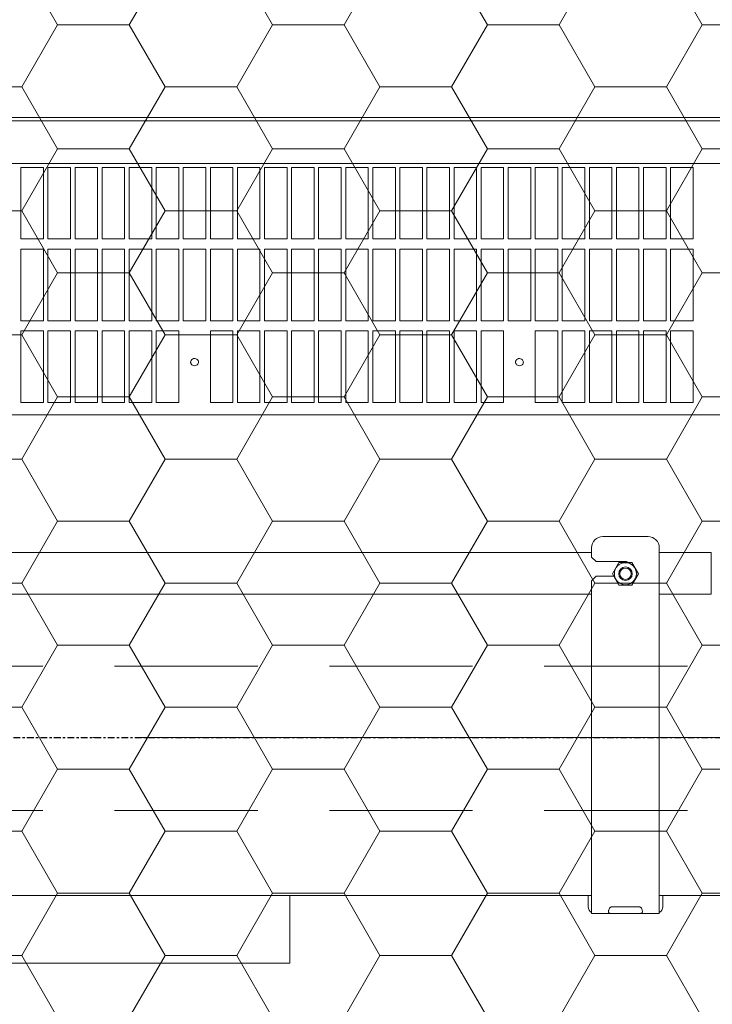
# Model space of a CAD drawing. Header units: millimetres. Extents: x -4835 to 23023, y -15404 to 3906.
# Tile 166 of 256: x 4373 to 4404, y 989 to 1032. Entities that reach past the tile are written whole.
import ezdxf

# ---------------------------------------------------------------- set-up
doc = ezdxf.new("R2010")
doc.units = ezdxf.units.MM
for name, pattern in [('DASHDOT', [1, 0.5, -0.25, 0, -0.25]), ('DXK_LINE_DOT3', [5.9187, 2.979, -0.9799, 0.9799, -0.9799]), ('HIDDEN2', [4.7625, 3.175, -1.5875])]:
    doc.linetypes.add(name, pattern=pattern)
doc.layers.get('0').update_dxf_attribs({"lineweight": 9})
for name, color, linetype, lineweight in [('-AGP1_OSIE', 2, 'DASHDOT', 9), ('-AGP1_wymiary', 8, 'Continuous', 9), ('_A_KONTRUKCJA STALOWA', 170, 'Continuous', 13), ('drzwi', 30, 'Continuous', 13), ('MEBLE PKN', 150, 'Continuous', 9)]:
    doc.layers.add(name, color=color, linetype=linetype, lineweight=lineweight)
for name, color, linetype, lineweight, true_color in [('_A_WYCIERACZKA', 7, 'Continuous', 5, 0xa5a5a5), ('a___wymiary', 7, 'Continuous', 5, 0x666666), ('IS-ct-urzadzenia', 7, 'Continuous', 5, 0xa5a5a5)]:
    doc.layers.add(name, color=color, linetype=linetype, lineweight=lineweight, true_color=true_color)
doc.layers.add('Budowlane - Chodnik', color=7, linetype='Continuous')
doc.layers.add('TS_INNE_OBIEKTY', color=7, linetype='Continuous')
doc.styles.add('ARIAL', font='arial.ttf', dxfattribs={"width": 0.8})
doc.dimstyles.new('1_50', dxfattribs={"dimtxt": 9, "dimasz": 5, "dimexe": 1.25, "dimexo": 0.625, "dimgap": 1.5, "dimtad": 1, "dimdec": 3, "dimrnd": 0.5, "dimdsep": 46, "dimtxsty": 'ARIAL', "dimblk": 'znacznik', "dimcen": 1.5, "dimse1": 1, "dimse2": 1, "dimclrd": 6, "dimclrt": 6, "dimazin": 0, "dimtfac": 1, "dimtdec": 3, "dimtmove": 0, "dimatfit": 3, "dimldrblk": 'znacznik', "dimfxl": 1, "dimarcsym": 0})

# ---------------------------------------------------------------- blocks, each defined once
blk = doc.blocks.new('WYCIERACZKA')
at = {"layer": 'Budowlane - Chodnik', "lineweight": 0}
h = blk.add_hatch(dxfattribs=at)
h.set_pattern_fill('HONEY', color=0)
h.set_pattern_definition([(0, (-50550.5463, -15078.1207), (4.7625, 2.74963064), [3.175, -6.35]), (120, (-50550.5463, -15078.1207), (-4.76249999, 2.74963066), [3.175, -6.35]), (60, (-50550.5463, -15078.1207), (1e-08, 5.49926131), [-6.35, 3.175])])
h.paths.add_polyline_path([(1, -159), (1, -1), (109, -1), (109, -159)])
blk = doc.blocks.new('A$C728E2813')
at = {"color": 0, "linetype": 'Continuous', "lineweight": 0}
for p, q in [((-52.5, 35.27), (52.5, 35.27)), ((-52.5, 35.13), (52.5, 35.13)), ((50.5, 33.236), (-50.5, 33.236)), ((-36, 29.892), (-36, 33.064)), ((-36, 33.064), (-35, 33.064)), ((-35, 33.064), (-35, 29.892)), ((-34.8, 29.892), (-34.8, 33.064)), ((-34.8, 33.064), (-33.8, 33.064)), ((-33.8, 33.064), (-33.8, 29.892)), ((-33.6, 29.892), (-33.6, 33.064)), ((-33.6, 33.064), (-32.6, 33.064)), ((-32.6, 33.064), (-32.6, 29.892)), ((-32.4, 29.892), (-32.4, 33.064)), ((-32.4, 33.064), (-31.4, 33.064)), ((-31.4, 33.064), (-31.4, 29.892)), ((-31.2, 29.892), (-31.2, 33.064)), ((-31.2, 33.064), (-30.2, 33.064)), ((-30.2, 33.064), (-30.2, 29.892)), ((-30, 29.892), (-30, 33.064)), ((-30, 33.064), (-29, 33.064)), ((-29, 33.064), (-29, 29.892)), ((-28.8, 29.892), (-28.8, 33.064)), ((-28.8, 33.064), (-27.8, 33.064)), ((-27.8, 33.064), (-27.8, 29.892)), ((-27.6, 29.892), (-27.6, 33.064)), ((-27.6, 33.064), (-26.6, 33.064)), ((-26.6, 33.064), (-26.6, 29.892)), ((-26.4, 29.892), (-26.4, 33.064)), ((-26.4, 33.064), (-25.4, 33.064)), ((-25.4, 33.064), (-25.4, 29.892)), ((-25.2, 29.892), (-25.2, 33.064)), ((-25.2, 33.064), (-24.2, 33.064)), ((-24.2, 33.064), (-24.2, 29.892)), ((-24, 29.892), (-24, 33.064)), ((-24, 33.064), (-23, 33.064)), ((-23, 33.064), (-23, 29.892)), ((-22.8, 29.892), (-22.8, 33.064)), ((-22.8, 33.064), (-21.8, 33.064)), ((-21.8, 33.064), (-21.8, 29.892)), ((-21.6, 29.892), (-21.6, 33.064)), ((-21.6, 33.064), (-20.6, 33.064)), ((-20.6, 33.064), (-20.6, 29.892)), ((-20.4, 29.892), (-20.4, 33.064)), ((-20.4, 33.064), (-19.4, 33.064)), ((-19.4, 33.064), (-19.4, 29.892)), ((-19.2, 29.892), (-19.2, 33.064)), ((-19.2, 33.064), (-18.2, 33.064)), ((-18.2, 33.064), (-18.2, 29.892)), ((-18, 29.892), (-18, 33.064)), ((-18, 33.064), (-17, 33.064)), ((-17, 33.064), (-17, 29.892)), ((-16.8, 29.892), (-16.8, 33.064)), ((-16.8, 33.064), (-15.8, 33.064)), ((-15.8, 33.064), (-15.8, 29.892)), ((-15.6, 29.892), (-15.6, 33.064)), ((-15.6, 33.064), (-14.6, 33.064)), ((-14.6, 33.064), (-14.6, 29.892)), ((-14.4, 29.892), (-14.4, 33.064)), ((-14.4, 33.064), (-13.4, 33.064)), ((-13.4, 33.064), (-13.4, 29.892)), ((-13.2, 29.892), (-13.2, 33.064)), ((-13.2, 33.064), (-12.2, 33.064)), ((-12.2, 33.064), (-12.2, 29.892)), ((-12, 29.892), (-12, 33.064)), ((-12, 33.064), (-11, 33.064)), ((-11, 33.064), (-11, 29.892)), ((-10.8, 29.892), (-10.8, 33.064)), ((-10.8, 33.064), (-9.8, 33.064)), ((-9.8, 33.064), (-9.8, 29.892)), ((-9.6, 29.892), (-9.6, 33.064)), ((-9.6, 33.064), (-8.6, 33.064)), ((-8.6, 33.064), (-8.6, 29.892)), ((-8.4, 29.892), (-8.4, 33.064)), ((-8.4, 33.064), (-7.4, 33.064)), ((-7.4, 33.064), (-7.4, 29.892)), ((-7.2, 29.892), (-7.2, 33.064)), ((-7.2, 33.064), (-6.2, 33.064)), ((-6.2, 33.064), (-6.2, 29.892)), ((-35, 29.892), (-36, 29.892)), ((-33.8, 29.892), (-34.8, 29.892)), ((-32.6, 29.892), (-33.6, 29.892)), ((-31.4, 29.892), (-32.4, 29.892)), ((-30.2, 29.892), (-31.2, 29.892)), ((-29, 29.892), (-30, 29.892)), ((-27.8, 29.892), (-28.8, 29.892)), ((-26.6, 29.892), (-27.6, 29.892)), ((-25.4, 29.892), (-26.4, 29.892)), ((-24.2, 29.892), (-25.2, 29.892)), ((-23, 29.892), (-24, 29.892)), ((-21.8, 29.892), (-22.8, 29.892)), ((-20.6, 29.892), (-21.6, 29.892)), ((-19.4, 29.892), (-20.4, 29.892)), ((-18.2, 29.892), (-19.2, 29.892)), ((-17, 29.892), (-18, 29.892)), ((-15.8, 29.892), (-16.8, 29.892)), ((-14.6, 29.892), (-15.6, 29.892)), ((-13.4, 29.892), (-14.4, 29.892)), ((-12.2, 29.892), (-13.2, 29.892)), ((-11, 29.892), (-12, 29.892)), ((-9.8, 29.892), (-10.8, 29.892)), ((-8.6, 29.892), (-9.6, 29.892)), ((-7.4, 29.892), (-8.4, 29.892)), ((-6.2, 29.892), (-7.2, 29.892)), ((-36, 26.267), (-36, 29.439)), ((-36, 29.439), (-35, 29.439)), ((-35, 29.439), (-35, 26.267)), ((-34.8, 26.267), (-34.8, 29.439)), ((-34.8, 29.439), (-33.8, 29.439)), ((-33.8, 29.439), (-33.8, 26.267)), ((-33.6, 26.267), (-33.6, 29.439)), ((-33.6, 29.439), (-32.6, 29.439)), ((-32.6, 29.439), (-32.6, 26.267)), ((-32.4, 26.267), (-32.4, 29.439)), ((-32.4, 29.439), (-31.4, 29.439)), ((-31.4, 29.439), (-31.4, 26.267)), ((-31.2, 26.267), (-31.2, 29.439)), ((-31.2, 29.439), (-30.2, 29.439)), ((-30.2, 29.439), (-30.2, 26.267)), ((-30, 26.267), (-30, 29.439)), ((-30, 29.439), (-29, 29.439)), ((-29, 29.439), (-29, 26.267)), ((-28.8, 26.267), (-28.8, 29.439)), ((-28.8, 29.439), (-27.8, 29.439)), ((-27.8, 29.439), (-27.8, 26.267)), ((-27.6, 26.267), (-27.6, 29.439)), ((-27.6, 29.439), (-26.6, 29.439)), ((-26.6, 29.439), (-26.6, 26.267)), ((-26.4, 26.267), (-26.4, 29.439)), ((-26.4, 29.439), (-25.4, 29.439)), ((-25.4, 29.439), (-25.4, 26.267)), ((-25.2, 26.267), (-25.2, 29.439)), ((-25.2, 29.439), (-24.2, 29.439)), ((-24.2, 29.439), (-24.2, 26.267)), ((-24, 26.267), (-24, 29.439)), ((-24, 29.439), (-23, 29.439)), ((-23, 29.439), (-23, 26.267)), ((-22.8, 26.267), (-22.8, 29.439)), ((-22.8, 29.439), (-21.8, 29.439)), ((-21.8, 29.439), (-21.8, 26.267)), ((-21.6, 26.267), (-21.6, 29.439)), ((-21.6, 29.439), (-20.6, 29.439)), ((-20.6, 29.439), (-20.6, 26.267)), ((-20.4, 26.267), (-20.4, 29.439)), ((-20.4, 29.439), (-19.4, 29.439)), ((-19.4, 29.439), (-19.4, 26.267)), ((-19.2, 26.267), (-19.2, 29.439)), ((-19.2, 29.439), (-18.2, 29.439)), ((-18.2, 29.439), (-18.2, 26.267)), ((-18, 26.267), (-18, 29.439)), ((-18, 29.439), (-17, 29.439)), ((-17, 29.439), (-17, 26.267)), ((-16.8, 26.267), (-16.8, 29.439)), ((-16.8, 29.439), (-15.8, 29.439)), ((-15.8, 29.439), (-15.8, 26.267)), ((-15.6, 26.267), (-15.6, 29.439)), ((-15.6, 29.439), (-14.6, 29.439)), ((-14.6, 29.439), (-14.6, 26.267)), ((-14.4, 26.267), (-14.4, 29.439)), ((-14.4, 29.439), (-13.4, 29.439)), ((-13.4, 29.439), (-13.4, 26.267)), ((-13.2, 26.267), (-13.2, 29.439)), ((-13.2, 29.439), (-12.2, 29.439)), ((-12.2, 29.439), (-12.2, 26.267)), ((-12, 26.267), (-12, 29.439)), ((-12, 29.439), (-11, 29.439)), ((-11, 29.439), (-11, 26.267)), ((-10.8, 26.267), (-10.8, 29.439)), ((-10.8, 29.439), (-9.8, 29.439)), ((-9.8, 29.439), (-9.8, 26.267)), ((-9.6, 26.267), (-9.6, 29.439)), ((-9.6, 29.439), (-8.6, 29.439)), ((-8.6, 29.439), (-8.6, 26.267)), ((-8.4, 26.267), (-8.4, 29.439)), ((-8.4, 29.439), (-7.4, 29.439)), ((-7.4, 29.439), (-7.4, 26.267)), ((-7.2, 26.267), (-7.2, 29.439)), ((-7.2, 29.439), (-6.2, 29.439)), ((-6.2, 29.439), (-6.2, 26.267)), ((-35, 26.267), (-36, 26.267)), ((-33.8, 26.267), (-34.8, 26.267)), ((-32.6, 26.267), (-33.6, 26.267)), ((-31.4, 26.267), (-32.4, 26.267)), ((-30.2, 26.267), (-31.2, 26.267)), ((-29, 26.267), (-30, 26.267)), ((-27.8, 26.267), (-28.8, 26.267)), ((-26.6, 26.267), (-27.6, 26.267)), ((-25.4, 26.267), (-26.4, 26.267)), ((-24.2, 26.267), (-25.2, 26.267)), ((-23, 26.267), (-24, 26.267)), ((-21.8, 26.267), (-22.8, 26.267)), ((-20.6, 26.267), (-21.6, 26.267)), ((-19.4, 26.267), (-20.4, 26.267)), ((-18.2, 26.267), (-19.2, 26.267)), ((-17, 26.267), (-18, 26.267)), ((-15.8, 26.267), (-16.8, 26.267)), ((-14.6, 26.267), (-15.6, 26.267)), ((-13.4, 26.267), (-14.4, 26.267)), ((-12.2, 26.267), (-13.2, 26.267)), ((-11, 26.267), (-12, 26.267)), ((-9.8, 26.267), (-10.8, 26.267)), ((-8.6, 26.267), (-9.6, 26.267)), ((-7.4, 26.267), (-8.4, 26.267)), ((-6.2, 26.267), (-7.2, 26.267)), ((-36, 22.642), (-36, 25.814)), ((-36, 25.814), (-35, 25.814)), ((-35, 25.814), (-35, 22.642)), ((-34.8, 22.642), (-34.8, 25.814)), ((-34.8, 25.814), (-33.8, 25.814)), ((-33.8, 25.814), (-33.8, 22.642)), ((-33.6, 22.642), (-33.6, 25.814)), ((-33.6, 25.814), (-32.6, 25.814)), ((-32.6, 25.814), (-32.6, 22.642)), ((-32.4, 22.642), (-32.4, 25.814)), ((-32.4, 25.814), (-31.4, 25.814)), ((-31.4, 25.814), (-31.4, 22.642)), ((-31.2, 22.642), (-31.2, 25.814)), ((-31.2, 25.814), (-30.2, 25.814)), ((-30.2, 25.814), (-30.2, 22.642)), ((-30, 22.642), (-30, 25.814)), ((-30, 25.814), (-29, 25.814)), ((-29, 25.814), (-29, 22.642)), ((-27.6, 22.642), (-27.6, 25.814)), ((-27.6, 25.814), (-26.6, 25.814)), ((-26.6, 25.814), (-26.6, 22.642)), ((-26.4, 22.642), (-26.4, 25.814)), ((-26.4, 25.814), (-25.4, 25.814)), ((-25.4, 25.814), (-25.4, 22.642)), ((-25.2, 22.642), (-25.2, 25.814)), ((-25.2, 25.814), (-24.2, 25.814)), ((-24.2, 25.814), (-24.2, 22.642)), ((-24, 22.642), (-24, 25.814)), ((-24, 25.814), (-23, 25.814)), ((-23, 25.814), (-23, 22.642)), ((-22.8, 22.642), (-22.8, 25.814)), ((-22.8, 25.814), (-21.8, 25.814)), ((-21.8, 25.814), (-21.8, 22.642)), ((-21.6, 22.642), (-21.6, 25.814)), ((-21.6, 25.814), (-20.6, 25.814)), ((-20.6, 25.814), (-20.6, 22.642)), ((-20.4, 22.642), (-20.4, 25.814)), ((-20.4, 25.814), (-19.4, 25.814)), ((-19.4, 25.814), (-19.4, 22.642)), ((-19.2, 22.642), (-19.2, 25.814)), ((-19.2, 25.814), (-18.2, 25.814)), ((-18.2, 25.814), (-18.2, 22.642)), ((-18, 22.642), (-18, 25.814)), ((-18, 25.814), (-17, 25.814)), ((-17, 25.814), (-17, 22.642)), ((-16.8, 22.642), (-16.8, 25.814)), ((-16.8, 25.814), (-15.8, 25.814)), ((-15.8, 25.814), (-15.8, 22.642)), ((-15.6, 22.642), (-15.6, 25.814)), ((-15.6, 25.814), (-14.6, 25.814)), ((-14.6, 25.814), (-14.6, 22.642)), ((-13.2, 22.642), (-13.2, 25.814)), ((-13.2, 25.814), (-12.2, 25.814)), ((-12.2, 25.814), (-12.2, 22.642)), ((-12, 22.642), (-12, 25.814)), ((-12, 25.814), (-11, 25.814)), ((-11, 25.814), (-11, 22.642)), ((-10.8, 22.642), (-10.8, 25.814)), ((-10.8, 25.814), (-9.8, 25.814)), ((-9.8, 25.814), (-9.8, 22.642)), ((-9.6, 22.642), (-9.6, 25.814)), ((-9.6, 25.814), (-8.6, 25.814)), ((-8.6, 25.814), (-8.6, 22.642)), ((-8.4, 22.642), (-8.4, 25.814)), ((-8.4, 25.814), (-7.4, 25.814)), ((-7.4, 25.814), (-7.4, 22.642)), ((-7.2, 22.642), (-7.2, 25.814)), ((-7.2, 25.814), (-6.2, 25.814)), ((-6.2, 25.814), (-6.2, 22.642)), ((-35, 22.642), (-36, 22.642)), ((-33.8, 22.642), (-34.8, 22.642)), ((-32.6, 22.642), (-33.6, 22.642)), ((-31.4, 22.642), (-32.4, 22.642)), ((-30.2, 22.642), (-31.2, 22.642)), ((-29, 22.642), (-30, 22.642)), ((-26.6, 22.642), (-27.6, 22.642)), ((-25.4, 22.642), (-26.4, 22.642)), ((-24.2, 22.642), (-25.2, 22.642)), ((-23, 22.642), (-24, 22.642)), ((-21.8, 22.642), (-22.8, 22.642)), ((-20.6, 22.642), (-21.6, 22.642)), ((-19.4, 22.642), (-20.4, 22.642)), ((-18.2, 22.642), (-19.2, 22.642)), ((-17, 22.642), (-18, 22.642)), ((-15.8, 22.642), (-16.8, 22.642)), ((-14.6, 22.642), (-15.6, 22.642)), ((-12.2, 22.642), (-13.2, 22.642)), ((-11, 22.642), (-12, 22.642)), ((-9.8, 22.642), (-10.8, 22.642)), ((-8.6, 22.642), (-9.6, 22.642)), ((-7.4, 22.642), (-8.4, 22.642)), ((-6.2, 22.642), (-7.2, 22.642)), ((-50.5, 22.098), (50.5, 22.098)), ((-32, 16.7), (-34, 16.7)), ((-34.5, 16.2), (-34.5, 0.3)), ((-31.5, 15.795), (-31.5, 16.2)), ((-36.8, 14.149), (-36.8, 15.989)), ((-34.5, 15.989), (-36.8, 15.989)), ((-36.8, 15.989), (-34.5, 15.989)), ((-31.7, 15.595), (-31.5, 15.795)), ((-31.5, 15.989), (39.5, 15.989)), ((39.5, 15.989), (-31.5, 15.989)), ((-33.289, 15.554), (-33.577, 15.054)), ((-32.711, 15.554), (-33.289, 15.554)), ((-33, 15.595), (-31.7, 15.595)), ((-32.423, 15.054), (-32.711, 15.554)), ((-33.577, 15.054), (-33.289, 14.554)), ((-32.711, 14.554), (-32.423, 15.054)), ((-31.7, 14.945), (-32.486, 14.945)), ((-31.5, 14.745), (-31.7, 14.945)), ((-33.289, 14.554), (-32.711, 14.554)), ((-31.5, 0.3), (-31.5, 14.745)), ((-34.5, 14.149), (-36.8, 14.149)), ((39.5, 14.149), (-31.5, 14.149)), ((-50.5, 0.8), (-34.65, 0.8)), ((-34.65, 0.3), (-34.65, 0.8)), ((-34.5, 0.8), (-34.65, 0.8)), ((-31.5, 0.8), (-31.35, 0.8)), ((-31.35, 0.3), (-31.35, 0.8)), ((-31.35, 0.8), (39.35, 0.8)), ((-34.5, 0.3), (-34.5, 0)), ((-34.5, 0), (-33.607, 0)), ((-33.607, 0.3), (-33.607, 0.3)), ((-32.393, 0), (-33.607, 0)), ((-32.4, 0.3), (-33.6, 0.3)), ((-32.393, 0.3), (-32.393, 0.3)), ((-32.393, 0), (-31.5, 0)), ((-31.5, 0.3), (-31.5, 0))]:
    blk.add_line(p, q, dxfattribs=at)
for radius in [0.49, 0.3, 0.252]:
    blk.add_circle((-33, 15.054), radius, dxfattribs=at)
for centre, radius, start, end in [((-28.333, 24.432), 0.142, 180.0452, 188.5212), ((-13.933, 24.432), 0.142, 180.0452, 188.5212), ((-34, 16.2), 0.5, 90, 180), ((-32, 16.2), 0.5, 0, 90), ((-33, 15.27), 0.325, 90, 117.6302), ((-34.35, 0.3), 0.3, 180, 239.9708), ((-33.451, 0.075), 0.3, 162.3634, 165.4852), ((-33.6, 0.15), 0.15, 90, 92.5284), ((-32.4, 0.15), 0.15, 87.4716, 90), ((-32.549, 0.075), 0.3, 14.5148, 17.6366), ((-31.65, 0.3), 0.3, 300.0292, 0)]:
    blk.add_arc(centre, radius, start, end, dxfattribs=at)
for points in [[(-28.457, 24.501), (-28.469, 24.48), (-28.475, 24.456), (-28.475, 24.432)], [(-28.125, 24.432), (-28.125, 24.459), (-28.134, 24.488), (-28.148, 24.511)], [(-14.057, 24.501), (-14.069, 24.48), (-14.075, 24.456), (-14.075, 24.432)], [(-13.725, 24.432), (-13.725, 24.459), (-13.734, 24.488), (-13.748, 24.511)], [(-28.388, 24.295), (-28.361, 24.281), (-28.33, 24.273), (-28.3, 24.273)], [(-28.148, 24.353), (-28.139, 24.368), (-28.131, 24.386), (-28.128, 24.404)], [(-28.128, 24.404), (-28.126, 24.413), (-28.125, 24.422), (-28.125, 24.432)], [(-13.988, 24.295), (-13.961, 24.281), (-13.93, 24.273), (-13.9, 24.273)], [(-13.748, 24.353), (-13.739, 24.368), (-13.731, 24.386), (-13.728, 24.404)], [(-13.728, 24.404), (-13.726, 24.413), (-13.725, 24.422), (-13.725, 24.432)]]:
    blk.add_open_spline(points, degree=3, dxfattribs=at)
for points, knots in [([(-28.148, 24.511), (-28.164, 24.536), (-28.213, 24.579), (-28.306, 24.598), (-28.398, 24.573), (-28.444, 24.527), (-28.457, 24.501)], [0, 0, 0, 0, 0.24549, 0.501267, 0.756169, 1, 1, 1, 1]), ([(-13.748, 24.511), (-13.764, 24.536), (-13.813, 24.579), (-13.906, 24.598), (-13.998, 24.573), (-14.044, 24.527), (-14.057, 24.501)], [0, 0, 0, 0, 0.24549, 0.501267, 0.756169, 1, 1, 1, 1]), ([(-28.473, 24.411), (-28.47, 24.387), (-28.45, 24.339), (-28.41, 24.306), (-28.388, 24.295)], [0, 0, 0, 0, 0.49019, 1, 1, 1, 1]), ([(-28.3, 24.273), (-28.27, 24.273), (-28.21, 24.287), (-28.164, 24.328), (-28.148, 24.353)], [0, 0, 0, 0, 0.510187, 1, 1, 1, 1]), ([(-14.073, 24.411), (-14.07, 24.387), (-14.05, 24.339), (-14.01, 24.306), (-13.988, 24.295)], [0, 0, 0, 0, 0.49019, 1, 1, 1, 1]), ([(-13.9, 24.273), (-13.87, 24.273), (-13.81, 24.287), (-13.764, 24.328), (-13.748, 24.353)], [0, 0, 0, 0, 0.510187, 1, 1, 1, 1]), ([(-33.75, 0.088), (-33.75, 0.093), (-33.749, 0.114), (-33.745, 0.134), (-33.741, 0.15)], [0, 0, 0, 0, 0.230153, 1, 1, 1, 1]), ([(-33.607, 0), (-33.629, 0), (-33.66, -0.001), (-33.698, 0.004), (-33.718, 0.012), (-33.733, 0.025), (-33.743, 0.043), (-33.749, 0.064), (-33.75, 0.08), (-33.75, 0.088)], [0, 0, 0, 0, 0.340102, 0.467857, 0.57305, 0.66787, 0.765245, 0.874632, 1, 1, 1, 1]), ([(-33.737, 0.166), (-33.732, 0.181), (-33.72, 0.211), (-33.694, 0.252), (-33.656, 0.287), (-33.623, 0.299), (-33.607, 0.3)], [0, 0, 0, 0, 0.23943, 0.490053, 0.744928, 1, 1, 1, 1]), ([(-32.393, 0.3), (-32.377, 0.299), (-32.344, 0.287), (-32.306, 0.252), (-32.28, 0.211), (-32.268, 0.181), (-32.263, 0.166)], [0, 0, 0, 0, 0.255072, 0.509947, 0.76057, 1, 1, 1, 1]), ([(-32.25, 0.088), (-32.25, 0.08), (-32.251, 0.064), (-32.257, 0.043), (-32.267, 0.025), (-32.282, 0.012), (-32.302, 0.004), (-32.34, -0.001), (-32.371, 0), (-32.393, 0)], [0, 0, 0, 0, 0.125368, 0.234755, 0.33213, 0.42695, 0.532143, 0.659898, 1, 1, 1, 1]), ([(-32.259, 0.15), (-32.257, 0.144), (-32.252, 0.124), (-32.25, 0.103), (-32.25, 0.088)], [0, 0, 0, 0, 0.269312, 1, 1, 1, 1])]:
    blk.add_open_spline(points, degree=3, knots=knots, dxfattribs=at)
blk = doc.blocks.new('znacznik')
at = {"layer": 'a___wymiary'}
for p, q in [((0, 1.3936), (0, -1.3936)), ((1.3936, 0), (-1.3936, 0))]:
    blk.add_line(p, q, dxfattribs=at)
at = {"layer": 'a___wymiary', "const_width": 0.2}
blk.add_lwpolyline([(0.8759, 0.8759), (-0.8759, -0.8759)], dxfattribs=at)
blk = doc.blocks.new('*D985')
at = {"layer": '-AGP1_wymiary', "lineweight": -2}
for p, q in [((4133.209, 998.391), (4133.209, 1003.391)), ((4133.209, 993.391), (4133.209, 981.391)), ((4133.209, 976.391), (4133.209, 971.391))]:
    blk.add_line(p, q, dxfattribs=at)
at = {"layer": 'Defpoints', "color": 0}
for p in [(4939.681, 993.391), (4133.209, 981.391), (4939.681, 981.391)]:
    blk.add_point(p, dxfattribs=at)
at = {"layer": '-AGP1_wymiary', "linetype": 'ByBlock', "lineweight": -2, "xscale": 5, "yscale": 5, "zscale": 5}
for p, rotation in [((4133.209, 993.391), 270), ((4133.209, 981.391), 90)]:
    blk.add_blockref('znacznik', p, dxfattribs=dict(at, rotation=rotation))
at = {"layer": '-AGP1_wymiary', "insert": (4131.57, 985.77), "char_height": 9, "attachment_point": 5, "rotation": 90, "style": 'ARIAL'}
blk.add_mtext('12', dxfattribs=at)
blk = doc.blocks.new('konstrukcja')
at = {"layer": '_A_KONTRUKCJA STALOWA', "linetype": 'HIDDEN2', "ltscale": 2}
for points in [[(5363.477, 8113.156), (4398.709, 8113.156)], [(5363.477, 8106.755), (4398.709, 8106.755)]]:
    blk.add_lwpolyline(points, dxfattribs=at)
blk = doc.blocks.new('SIATKA MODULARNA')
at = {"layer": '-AGP1_OSIE', "color": 8, "ltscale": 50, "true_color": 0x787878}
for p, q in [((-214.817, -1468), (1230.119, -1468)), ((-154.282, -1468), (1229.904, -1468))]:
    blk.add_line(p, q, dxfattribs=at)
blk = doc.blocks.new('GridLine-312667172-2199 - 1311')
at = {"layer": 'TS_INNE_OBIEKTY', "color": 4, "linetype": 'DXK_LINE_DOT3'}
blk.add_line((74680, 44005.84), (74680, 55237.16), dxfattribs=at)

msp = doc.modelspace()

# ---------------------------------------------------------------- linework, layer by layer
at = {"layer": 'drzwi'}
msp.add_lwpolyline([(4272.7254, 993.383), (4385.2254, 993.383), (4385.2254, 990.383), (4272.7254, 990.383)], close=True, dxfattribs=at)

# ---------------------------------------------------------------- block references
at = {"xscale": -1}
msp.add_blockref('konstrukcja', (9312.3019, -7109.611), dxfattribs=at)
at = {"xscale": 0.1, "yscale": 0.1, "zscale": 0.1, "rotation": 270}
msp.add_blockref('GridLine-312667172-2199 - 1311', (-531.0425, 8468.383), dxfattribs=at)
at = {"layer": '_A_WYCIERACZKA', "xscale": -1}
msp.add_blockref('WYCIERACZKA', (4421.2414, 1074.383), dxfattribs=at)
at = {"layer": 'IS-ct-urzadzenia', "xscale": -1}
msp.add_blockref('A$C728E2813', (4367.0999, 992.583), dxfattribs=at)
at = {"layer": 'MEBLE PKN'}
msp.add_blockref('SIATKA MODULARNA', (3942.1735, 2468.383), dxfattribs=at)

# ---------------------------------------------------------------- dimensions: what is measured, and where the dimension line sits
at = {"layer": '-AGP1_wymiary'}
dim = msp.add_linear_dim(base=(4133.2088, 981.3908), p1=(4939.6815, 993.3909), p2=(4939.6815, 981.3908), angle=90, dimstyle='1_50', override={"dimtxt": 9, "dimblk": 'znacznik', "dimclrd": 256, "dimclrt": 256, "dimtmove": 1, "dimtfill": 0, "dimtfillclr": 256}, dxfattribs=at)
dim.commit()
dim.dimension.update_dxf_attribs({"geometry": '*D985', "text_midpoint": (4137.5884, 985.7704), "dimtype": 160})

doc.saveas('drawing.dxf')
